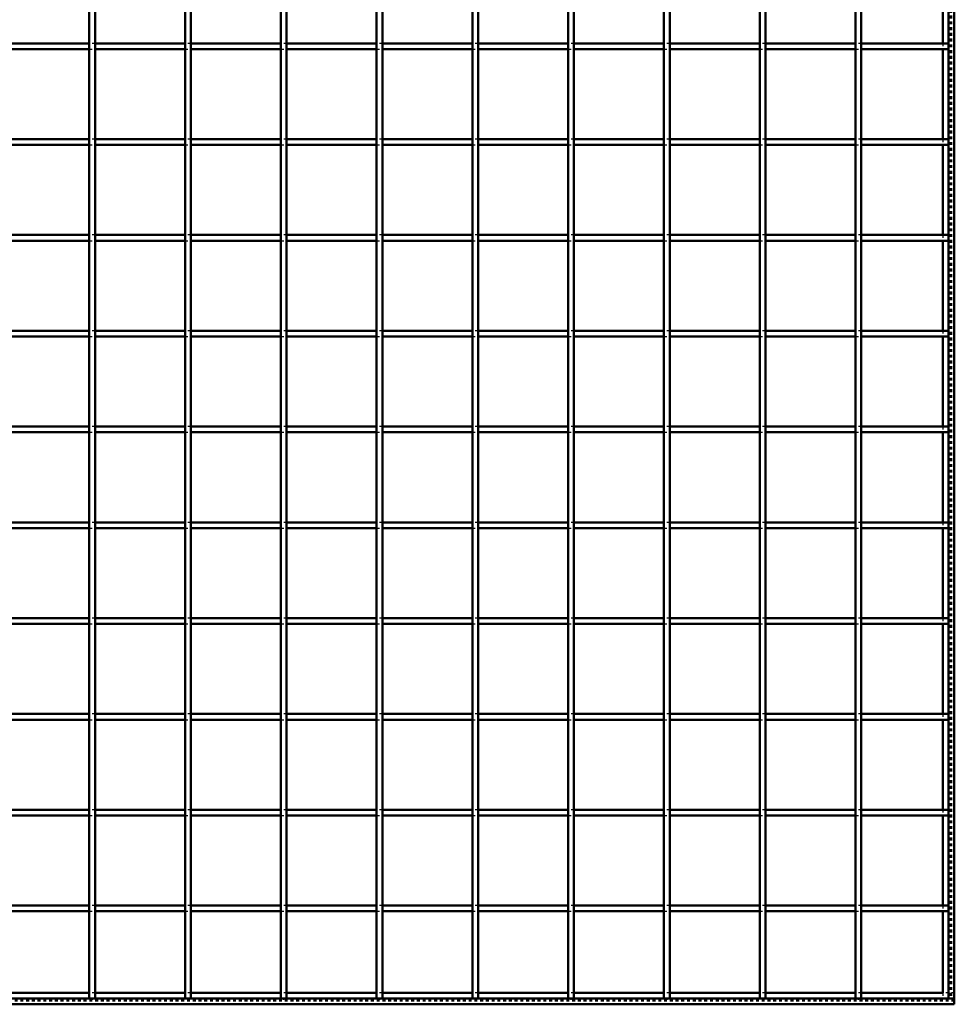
# Model space of a CAD drawing. Header units: millimetres. Extents: x -846 to 545, y -500 to 878.
# Tile 6 of 10: x 175 to 500, y -500 to -157. Entities that reach past the tile are written whole.
import ezdxf

# ---------------------------------------------------------------- set-up
doc = ezdxf.new("R2010")
doc.units = ezdxf.units.MM
doc.linetypes.add('Dashed', pattern=[2, 1, -1])
for name, color, linetype, lineweight in [('2d ConnectionPoints', 7, 'Continuous', 50), ('AM_0', 7, 'Continuous', 50), ('AM_9', 6, 'Dashed', 25)]:
    doc.layers.add(name, color=color, linetype=linetype, lineweight=lineweight)

# ---------------------------------------------------------------- blocks, each defined once
blk = doc.blocks.new('1_LP230332P350110001000VERTICAL1_0_in_LPP23033211100010003500_4')
at = {"layer": 'AM_0'}
for p, q in [((498, 498), (498, -498)), ((500, 498), (500, -498)), ((496.05, -134.32), (496.05, -165.65)), ((496.05, -167.65), (496.05, -198.98)), ((496.05, -200.98), (496.05, -232.31)), ((496.05, -234.31), (496.05, -265.64)), ((496.05, -267.64), (496.05, -298.97)), ((496.05, -300.97), (496.05, -332.3)), ((496.05, -334.3), (496.05, -365.63)), ((496.05, -367.63), (496.05, -398.96)), ((496.05, -400.96), (496.05, -432.29)), ((496.05, -434.29), (496.05, -465.62)), ((496.05, -467.62), (496.05, -496.05)), ((498, -498), (500, -498))]:
    blk.add_line(p, q, dxfattribs=at)
at = {"layer": 'AM_9'}
for p, q in [((498.55, 498), (498.55, -498)), ((498.99, 498), (498.99, -498)), ((496.05, -165.65), (496.05, -167.65)), ((496.05, -198.98), (496.05, -200.98)), ((496.05, -232.31), (496.05, -234.31)), ((496.05, -265.64), (496.05, -267.64)), ((496.05, -298.97), (496.05, -300.97)), ((496.05, -332.3), (496.05, -334.3)), ((496.05, -365.63), (496.05, -367.63)), ((496.05, -398.96), (496.05, -400.96)), ((496.05, -432.29), (496.05, -434.29)), ((496.05, -465.62), (496.05, -467.62)), ((496.05, -496.05), (496.05, -498))]:
    blk.add_line(p, q, dxfattribs=at)
blk = doc.blocks.new('2_34x8blzpbla9koy5zhw9jk09g________0_in_LPP23033211100010003500_4')
at = {"layer": 'AM_0'}
for p, q in [((198.98, -496.05), (167.65, -496.05)), ((232.31, -496.05), (200.98, -496.05)), ((265.64, -496.05), (234.31, -496.05)), ((298.97, -496.05), (267.64, -496.05)), ((332.3, -496.05), (300.97, -496.05)), ((365.63, -496.05), (334.3, -496.05)), ((398.96, -496.05), (367.63, -496.05)), ((432.29, -496.05), (400.96, -496.05)), ((465.62, -496.05), (434.29, -496.05)), ((496.05, -496.05), (467.62, -496.05)), ((500, -498), (-500, -498)), ((500, -500), (-500, -500)), ((500, -498), (500, -500))]:
    blk.add_line(p, q, dxfattribs=at)
at = {"layer": 'AM_9'}
for p, q in [((200.98, -496.05), (198.98, -496.05)), ((234.31, -496.05), (232.31, -496.05)), ((267.64, -496.05), (265.64, -496.05)), ((300.97, -496.05), (298.97, -496.05)), ((334.3, -496.05), (332.3, -496.05)), ((367.63, -496.05), (365.63, -496.05)), ((400.96, -496.05), (398.96, -496.05)), ((434.29, -496.05), (432.29, -496.05)), ((467.62, -496.05), (465.62, -496.05)), ((500, -496.05), (496.05, -496.05)), ((500, -498.4), (-500, -498.4)), ((500, -498.92), (-500, -498.92))]:
    blk.add_line(p, q, dxfattribs=at)
blk = doc.blocks.new('23_rwhjs1ln7izhcy0h13kvtxsjk________0_in_LPP23033211100010003500_4')
at = {"layer": 'AM_0'}
for p, q in [((198.98, -498), (198.98, 498)), ((200.98, -498), (200.98, 498)), ((200.98, -498), (198.98, -498))]:
    blk.add_line(p, q, dxfattribs=at)
blk = doc.blocks.new('24_kpd6tf3y1kh5jayoh91vxxm0l________0_in_LPP23033211100010003500_4')
at = {"layer": 'AM_0'}
for p, q in [((232.31, -498), (232.31, 498)), ((234.31, -498), (234.31, 498)), ((234.31, -498), (232.31, -498))]:
    blk.add_line(p, q, dxfattribs=at)
blk = doc.blocks.new('25_cia2uhqw8rloh4osuek9p6z5s________0_in_LPP23033211100010003500_4')
at = {"layer": 'AM_0'}
for p, q in [((265.64, -498), (265.64, 498)), ((267.64, -498), (267.64, 498)), ((267.64, -498), (265.64, -498))]:
    blk.add_line(p, q, dxfattribs=at)
blk = doc.blocks.new('26_0dlpli3o7pu99ps9yg4y9bknc________0_in_LPP23033211100010003500_4')
at = {"layer": 'AM_0'}
for p, q in [((298.97, -498), (298.97, 498)), ((300.97, -498), (300.97, 498)), ((300.97, -498), (298.97, -498))]:
    blk.add_line(p, q, dxfattribs=at)
blk = doc.blocks.new('27_7mny1wzxiz3worhirxuq4e8tj________0_in_LPP23033211100010003500_4')
at = {"layer": 'AM_0'}
for p, q in [((332.3, -498), (332.3, 498)), ((334.3, -498), (334.3, 498)), ((334.3, -498), (332.3, -498))]:
    blk.add_line(p, q, dxfattribs=at)
blk = doc.blocks.new('28_iucj8riie5yxg1fi1ccpq05aw________0_in_LPP23033211100010003500_4')
at = {"layer": 'AM_0'}
for p, q in [((365.63, -498), (365.63, 498)), ((367.63, -498), (367.63, 498)), ((367.63, -498), (365.63, -498))]:
    blk.add_line(p, q, dxfattribs=at)
blk = doc.blocks.new('29_ofb0l8tfmb1l1yi0rm0yobgac________0_in_LPP23033211100010003500_4')
at = {"layer": 'AM_0'}
for p, q in [((398.96, -498), (398.96, 498)), ((400.96, -498), (400.96, 498)), ((400.96, -498), (398.96, -498))]:
    blk.add_line(p, q, dxfattribs=at)
blk = doc.blocks.new('30_z7c4iiialn8rmo7j17918sz1k________0_in_LPP23033211100010003500_4')
at = {"layer": 'AM_0'}
for p, q in [((432.29, -498), (432.29, 498)), ((434.29, -498), (434.29, 498)), ((434.29, -498), (432.29, -498))]:
    blk.add_line(p, q, dxfattribs=at)
blk = doc.blocks.new('31_o2gmfmsl1fo6lexk4pzs6l2ga________0_in_LPP23033211100010003500_4')
at = {"layer": 'AM_0'}
for p, q in [((465.62, -498), (465.62, 498)), ((467.62, -498), (467.62, 498)), ((467.62, -498), (465.62, -498))]:
    blk.add_line(p, q, dxfattribs=at)
blk = doc.blocks.new('33_9gy8pg4alo7mw9nd2gpuamh9j________0_in_LPP23033211100010003500_4')
at = {"layer": 'AM_0'}
for p, q in [((198.98, -465.62), (167.65, -465.62)), ((198.98, -465.62), (198.98, -467.62)), ((200.98, -467.62), (200.98, -465.62)), ((232.31, -465.62), (200.98, -465.62)), ((232.31, -465.62), (232.31, -467.62)), ((234.31, -467.62), (234.31, -465.62)), ((265.64, -465.62), (234.31, -465.62)), ((265.64, -465.62), (265.64, -467.62)), ((267.64, -467.62), (267.64, -465.62)), ((298.97, -465.62), (267.64, -465.62)), ((298.97, -465.62), (298.97, -467.62)), ((300.97, -467.62), (300.97, -465.62)), ((332.3, -465.62), (300.97, -465.62)), ((332.3, -465.62), (332.3, -467.62)), ((334.3, -467.62), (334.3, -465.62)), ((365.63, -465.62), (334.3, -465.62)), ((365.63, -465.62), (365.63, -467.62)), ((367.63, -467.62), (367.63, -465.62)), ((398.96, -465.62), (367.63, -465.62)), ((398.96, -465.62), (398.96, -467.62)), ((400.96, -467.62), (400.96, -465.62)), ((432.29, -465.62), (400.96, -465.62)), ((432.29, -465.62), (432.29, -467.62)), ((434.29, -467.62), (434.29, -465.62)), ((465.62, -465.62), (434.29, -465.62)), ((465.62, -465.62), (465.62, -467.62)), ((467.62, -467.62), (467.62, -465.62)), ((498, -465.62), (467.62, -465.62)), ((498, -465.62), (498, -467.62)), ((198.98, -467.62), (167.65, -467.62)), ((232.31, -467.62), (200.98, -467.62)), ((265.64, -467.62), (234.31, -467.62)), ((298.97, -467.62), (267.64, -467.62)), ((332.3, -467.62), (300.97, -467.62)), ((365.63, -467.62), (334.3, -467.62)), ((398.96, -467.62), (367.63, -467.62)), ((432.29, -467.62), (400.96, -467.62)), ((465.62, -467.62), (434.29, -467.62)), ((498, -467.62), (467.62, -467.62))]:
    blk.add_line(p, q, dxfattribs=at)
at = {"layer": 'AM_9'}
for p, q in [((200.98, -465.62), (198.98, -465.62)), ((234.31, -465.62), (232.31, -465.62)), ((267.64, -465.62), (265.64, -465.62)), ((300.97, -465.62), (298.97, -465.62)), ((334.3, -465.62), (332.3, -465.62)), ((367.63, -465.62), (365.63, -465.62)), ((400.96, -465.62), (398.96, -465.62)), ((434.29, -465.62), (432.29, -465.62)), ((467.62, -465.62), (465.62, -465.62)), ((198.98, -467.62), (200.98, -467.62)), ((232.31, -467.62), (234.31, -467.62)), ((265.64, -467.62), (267.64, -467.62)), ((298.97, -467.62), (300.97, -467.62)), ((332.3, -467.62), (334.3, -467.62)), ((365.63, -467.62), (367.63, -467.62)), ((398.96, -467.62), (400.96, -467.62)), ((432.29, -467.62), (434.29, -467.62)), ((465.62, -467.62), (467.62, -467.62))]:
    blk.add_line(p, q, dxfattribs=at)
blk = doc.blocks.new('34_1ask96m7j1zmnrh6dslhk1xef________0_in_LPP23033211100010003500_4')
at = {"layer": 'AM_0'}
for p, q in [((198.98, -432.29), (167.65, -432.29)), ((198.98, -434.29), (167.65, -434.29)), ((198.98, -432.29), (198.98, -434.29)), ((200.98, -434.29), (200.98, -432.29)), ((232.31, -432.29), (200.98, -432.29)), ((232.31, -434.29), (200.98, -434.29)), ((232.31, -432.29), (232.31, -434.29)), ((234.31, -434.29), (234.31, -432.29)), ((265.64, -432.29), (234.31, -432.29)), ((265.64, -434.29), (234.31, -434.29)), ((265.64, -432.29), (265.64, -434.29)), ((267.64, -434.29), (267.64, -432.29)), ((298.97, -432.29), (267.64, -432.29)), ((298.97, -434.29), (267.64, -434.29)), ((298.97, -432.29), (298.97, -434.29)), ((300.97, -434.29), (300.97, -432.29)), ((332.3, -432.29), (300.97, -432.29)), ((332.3, -434.29), (300.97, -434.29)), ((332.3, -432.29), (332.3, -434.29)), ((334.3, -434.29), (334.3, -432.29)), ((365.63, -432.29), (334.3, -432.29)), ((365.63, -434.29), (334.3, -434.29)), ((365.63, -432.29), (365.63, -434.29)), ((367.63, -434.29), (367.63, -432.29)), ((398.96, -432.29), (367.63, -432.29)), ((398.96, -434.29), (367.63, -434.29)), ((398.96, -432.29), (398.96, -434.29)), ((400.96, -434.29), (400.96, -432.29)), ((432.29, -432.29), (400.96, -432.29)), ((432.29, -434.29), (400.96, -434.29)), ((432.29, -432.29), (432.29, -434.29)), ((434.29, -434.29), (434.29, -432.29)), ((465.62, -432.29), (434.29, -432.29)), ((465.62, -434.29), (434.29, -434.29)), ((465.62, -432.29), (465.62, -434.29)), ((467.62, -434.29), (467.62, -432.29)), ((498, -432.29), (467.62, -432.29)), ((498, -434.29), (467.62, -434.29)), ((498, -432.29), (498, -434.29))]:
    blk.add_line(p, q, dxfattribs=at)
at = {"layer": 'AM_9'}
for p, q in [((200.98, -432.29), (198.98, -432.29)), ((198.98, -434.29), (200.98, -434.29)), ((234.31, -432.29), (232.31, -432.29)), ((232.31, -434.29), (234.31, -434.29)), ((267.64, -432.29), (265.64, -432.29)), ((265.64, -434.29), (267.64, -434.29)), ((300.97, -432.29), (298.97, -432.29)), ((298.97, -434.29), (300.97, -434.29)), ((334.3, -432.29), (332.3, -432.29)), ((332.3, -434.29), (334.3, -434.29)), ((367.63, -432.29), (365.63, -432.29)), ((365.63, -434.29), (367.63, -434.29)), ((400.96, -432.29), (398.96, -432.29)), ((398.96, -434.29), (400.96, -434.29)), ((434.29, -432.29), (432.29, -432.29)), ((432.29, -434.29), (434.29, -434.29)), ((467.62, -432.29), (465.62, -432.29)), ((465.62, -434.29), (467.62, -434.29))]:
    blk.add_line(p, q, dxfattribs=at)
blk = doc.blocks.new('35_yyff93a0sdiu8wp3kmnokxqmp________0_in_LPP23033211100010003500_4')
at = {"layer": 'AM_0'}
for p, q in [((198.98, -398.96), (167.65, -398.96)), ((198.98, -398.96), (198.98, -400.96)), ((200.98, -400.96), (200.98, -398.96)), ((232.31, -398.96), (200.98, -398.96)), ((232.31, -398.96), (232.31, -400.96)), ((234.31, -400.96), (234.31, -398.96)), ((265.64, -398.96), (234.31, -398.96)), ((265.64, -398.96), (265.64, -400.96)), ((267.64, -400.96), (267.64, -398.96)), ((298.97, -398.96), (267.64, -398.96)), ((298.97, -398.96), (298.97, -400.96)), ((300.97, -400.96), (300.97, -398.96)), ((332.3, -398.96), (300.97, -398.96)), ((332.3, -398.96), (332.3, -400.96)), ((334.3, -400.96), (334.3, -398.96)), ((365.63, -398.96), (334.3, -398.96)), ((365.63, -398.96), (365.63, -400.96)), ((367.63, -400.96), (367.63, -398.96)), ((398.96, -398.96), (367.63, -398.96)), ((398.96, -398.96), (398.96, -400.96)), ((400.96, -400.96), (400.96, -398.96)), ((432.29, -398.96), (400.96, -398.96)), ((432.29, -398.96), (432.29, -400.96)), ((434.29, -400.96), (434.29, -398.96)), ((465.62, -398.96), (434.29, -398.96)), ((465.62, -398.96), (465.62, -400.96)), ((467.62, -400.96), (467.62, -398.96)), ((498, -398.96), (467.62, -398.96)), ((498, -398.96), (498, -400.96)), ((198.98, -400.96), (167.65, -400.96)), ((232.31, -400.96), (200.98, -400.96)), ((265.64, -400.96), (234.31, -400.96)), ((298.97, -400.96), (267.64, -400.96)), ((332.3, -400.96), (300.97, -400.96)), ((365.63, -400.96), (334.3, -400.96)), ((398.96, -400.96), (367.63, -400.96)), ((432.29, -400.96), (400.96, -400.96)), ((465.62, -400.96), (434.29, -400.96)), ((498, -400.96), (467.62, -400.96))]:
    blk.add_line(p, q, dxfattribs=at)
at = {"layer": 'AM_9'}
for p, q in [((200.98, -398.96), (198.98, -398.96)), ((234.31, -398.96), (232.31, -398.96)), ((267.64, -398.96), (265.64, -398.96)), ((300.97, -398.96), (298.97, -398.96)), ((334.3, -398.96), (332.3, -398.96)), ((367.63, -398.96), (365.63, -398.96)), ((400.96, -398.96), (398.96, -398.96)), ((434.29, -398.96), (432.29, -398.96)), ((467.62, -398.96), (465.62, -398.96)), ((198.98, -400.96), (200.98, -400.96)), ((232.31, -400.96), (234.31, -400.96)), ((265.64, -400.96), (267.64, -400.96)), ((298.97, -400.96), (300.97, -400.96)), ((332.3, -400.96), (334.3, -400.96)), ((365.63, -400.96), (367.63, -400.96)), ((398.96, -400.96), (400.96, -400.96)), ((432.29, -400.96), (434.29, -400.96)), ((465.62, -400.96), (467.62, -400.96))]:
    blk.add_line(p, q, dxfattribs=at)
blk = doc.blocks.new('36_1qydo2pfi5gm0er3e30va8vud________0_in_LPP23033211100010003500_4')
at = {"layer": 'AM_0'}
for p, q in [((198.98, -365.63), (167.65, -365.63)), ((198.98, -365.63), (198.98, -367.63)), ((200.98, -367.63), (200.98, -365.63)), ((232.31, -365.63), (200.98, -365.63)), ((232.31, -365.63), (232.31, -367.63)), ((234.31, -367.63), (234.31, -365.63)), ((265.64, -365.63), (234.31, -365.63)), ((265.64, -365.63), (265.64, -367.63)), ((267.64, -367.63), (267.64, -365.63)), ((298.97, -365.63), (267.64, -365.63)), ((298.97, -365.63), (298.97, -367.63)), ((300.97, -367.63), (300.97, -365.63)), ((332.3, -365.63), (300.97, -365.63)), ((332.3, -365.63), (332.3, -367.63)), ((334.3, -367.63), (334.3, -365.63)), ((365.63, -365.63), (334.3, -365.63)), ((365.63, -365.63), (365.63, -367.63)), ((367.63, -367.63), (367.63, -365.63)), ((398.96, -365.63), (367.63, -365.63)), ((398.96, -365.63), (398.96, -367.63)), ((400.96, -367.63), (400.96, -365.63)), ((432.29, -365.63), (400.96, -365.63)), ((432.29, -365.63), (432.29, -367.63)), ((434.29, -367.63), (434.29, -365.63)), ((465.62, -365.63), (434.29, -365.63)), ((465.62, -365.63), (465.62, -367.63)), ((467.62, -367.63), (467.62, -365.63)), ((498, -365.63), (467.62, -365.63)), ((498, -365.63), (498, -367.63)), ((198.98, -367.63), (167.65, -367.63)), ((232.31, -367.63), (200.98, -367.63)), ((265.64, -367.63), (234.31, -367.63)), ((298.97, -367.63), (267.64, -367.63)), ((332.3, -367.63), (300.97, -367.63)), ((365.63, -367.63), (334.3, -367.63)), ((398.96, -367.63), (367.63, -367.63)), ((432.29, -367.63), (400.96, -367.63)), ((465.62, -367.63), (434.29, -367.63)), ((498, -367.63), (467.62, -367.63))]:
    blk.add_line(p, q, dxfattribs=at)
at = {"layer": 'AM_9'}
for p, q in [((200.98, -365.63), (198.98, -365.63)), ((234.31, -365.63), (232.31, -365.63)), ((267.64, -365.63), (265.64, -365.63)), ((300.97, -365.63), (298.97, -365.63)), ((334.3, -365.63), (332.3, -365.63)), ((367.63, -365.63), (365.63, -365.63)), ((400.96, -365.63), (398.96, -365.63)), ((434.29, -365.63), (432.29, -365.63)), ((467.62, -365.63), (465.62, -365.63)), ((198.98, -367.63), (200.98, -367.63)), ((232.31, -367.63), (234.31, -367.63)), ((265.64, -367.63), (267.64, -367.63)), ((298.97, -367.63), (300.97, -367.63)), ((332.3, -367.63), (334.3, -367.63)), ((365.63, -367.63), (367.63, -367.63)), ((398.96, -367.63), (400.96, -367.63)), ((432.29, -367.63), (434.29, -367.63)), ((465.62, -367.63), (467.62, -367.63))]:
    blk.add_line(p, q, dxfattribs=at)
blk = doc.blocks.new('37_jilro4k1mgoye48719ngjbc1l________0_in_LPP23033211100010003500_4')
at = {"layer": 'AM_0'}
for p, q in [((198.98, -332.3), (167.65, -332.3)), ((198.98, -332.3), (198.98, -334.3)), ((200.98, -334.3), (200.98, -332.3)), ((232.31, -332.3), (200.98, -332.3)), ((232.31, -332.3), (232.31, -334.3)), ((234.31, -334.3), (234.31, -332.3)), ((265.64, -332.3), (234.31, -332.3)), ((265.64, -332.3), (265.64, -334.3)), ((267.64, -334.3), (267.64, -332.3)), ((298.97, -332.3), (267.64, -332.3)), ((298.97, -332.3), (298.97, -334.3)), ((300.97, -334.3), (300.97, -332.3)), ((332.3, -332.3), (300.97, -332.3)), ((332.3, -332.3), (332.3, -334.3)), ((334.3, -334.3), (334.3, -332.3)), ((365.63, -332.3), (334.3, -332.3)), ((365.63, -332.3), (365.63, -334.3)), ((367.63, -334.3), (367.63, -332.3)), ((398.96, -332.3), (367.63, -332.3)), ((398.96, -332.3), (398.96, -334.3)), ((400.96, -334.3), (400.96, -332.3)), ((432.29, -332.3), (400.96, -332.3)), ((432.29, -332.3), (432.29, -334.3)), ((434.29, -334.3), (434.29, -332.3)), ((465.62, -332.3), (434.29, -332.3)), ((465.62, -332.3), (465.62, -334.3)), ((467.62, -334.3), (467.62, -332.3)), ((498, -332.3), (467.62, -332.3)), ((498, -332.3), (498, -334.3)), ((198.98, -334.3), (167.65, -334.3)), ((232.31, -334.3), (200.98, -334.3)), ((265.64, -334.3), (234.31, -334.3)), ((298.97, -334.3), (267.64, -334.3)), ((332.3, -334.3), (300.97, -334.3)), ((365.63, -334.3), (334.3, -334.3)), ((398.96, -334.3), (367.63, -334.3)), ((432.29, -334.3), (400.96, -334.3)), ((465.62, -334.3), (434.29, -334.3)), ((498, -334.3), (467.62, -334.3))]:
    blk.add_line(p, q, dxfattribs=at)
at = {"layer": 'AM_9'}
for p, q in [((200.98, -332.3), (198.98, -332.3)), ((234.31, -332.3), (232.31, -332.3)), ((267.64, -332.3), (265.64, -332.3)), ((300.97, -332.3), (298.97, -332.3)), ((334.3, -332.3), (332.3, -332.3)), ((367.63, -332.3), (365.63, -332.3)), ((400.96, -332.3), (398.96, -332.3)), ((434.29, -332.3), (432.29, -332.3)), ((467.62, -332.3), (465.62, -332.3)), ((198.98, -334.3), (200.98, -334.3)), ((232.31, -334.3), (234.31, -334.3)), ((265.64, -334.3), (267.64, -334.3)), ((298.97, -334.3), (300.97, -334.3)), ((332.3, -334.3), (334.3, -334.3)), ((365.63, -334.3), (367.63, -334.3)), ((398.96, -334.3), (400.96, -334.3)), ((432.29, -334.3), (434.29, -334.3)), ((465.62, -334.3), (467.62, -334.3))]:
    blk.add_line(p, q, dxfattribs=at)
blk = doc.blocks.new('38_wo19nalj5itinxlf9kb5phgfg________0_in_LPP23033211100010003500_4')
at = {"layer": 'AM_0'}
for p, q in [((198.98, -298.97), (167.65, -298.97)), ((198.98, -300.97), (167.65, -300.97)), ((198.98, -298.97), (198.98, -300.97)), ((200.98, -300.97), (200.98, -298.97)), ((232.31, -298.97), (200.98, -298.97)), ((232.31, -300.97), (200.98, -300.97)), ((232.31, -298.97), (232.31, -300.97)), ((234.31, -300.97), (234.31, -298.97)), ((265.64, -298.97), (234.31, -298.97)), ((265.64, -300.97), (234.31, -300.97)), ((265.64, -298.97), (265.64, -300.97)), ((267.64, -300.97), (267.64, -298.97)), ((298.97, -298.97), (267.64, -298.97)), ((298.97, -300.97), (267.64, -300.97)), ((298.97, -298.97), (298.97, -300.97)), ((300.97, -300.97), (300.97, -298.97)), ((332.3, -298.97), (300.97, -298.97)), ((332.3, -300.97), (300.97, -300.97)), ((332.3, -298.97), (332.3, -300.97)), ((334.3, -300.97), (334.3, -298.97)), ((365.63, -298.97), (334.3, -298.97)), ((365.63, -300.97), (334.3, -300.97)), ((365.63, -298.97), (365.63, -300.97)), ((367.63, -300.97), (367.63, -298.97)), ((398.96, -298.97), (367.63, -298.97)), ((398.96, -300.97), (367.63, -300.97)), ((398.96, -298.97), (398.96, -300.97)), ((400.96, -300.97), (400.96, -298.97)), ((432.29, -298.97), (400.96, -298.97)), ((432.29, -300.97), (400.96, -300.97)), ((432.29, -298.97), (432.29, -300.97)), ((434.29, -300.97), (434.29, -298.97)), ((465.62, -298.97), (434.29, -298.97)), ((465.62, -300.97), (434.29, -300.97)), ((465.62, -298.97), (465.62, -300.97)), ((467.62, -300.97), (467.62, -298.97)), ((498, -298.97), (467.62, -298.97)), ((498, -300.97), (467.62, -300.97)), ((498, -298.97), (498, -300.97))]:
    blk.add_line(p, q, dxfattribs=at)
at = {"layer": 'AM_9'}
for p, q in [((200.98, -298.97), (198.98, -298.97)), ((198.98, -300.97), (200.98, -300.97)), ((234.31, -298.97), (232.31, -298.97)), ((232.31, -300.97), (234.31, -300.97)), ((267.64, -298.97), (265.64, -298.97)), ((265.64, -300.97), (267.64, -300.97)), ((300.97, -298.97), (298.97, -298.97)), ((298.97, -300.97), (300.97, -300.97)), ((334.3, -298.97), (332.3, -298.97)), ((332.3, -300.97), (334.3, -300.97)), ((367.63, -298.97), (365.63, -298.97)), ((365.63, -300.97), (367.63, -300.97)), ((400.96, -298.97), (398.96, -298.97)), ((398.96, -300.97), (400.96, -300.97)), ((434.29, -298.97), (432.29, -298.97)), ((432.29, -300.97), (434.29, -300.97)), ((467.62, -298.97), (465.62, -298.97)), ((465.62, -300.97), (467.62, -300.97))]:
    blk.add_line(p, q, dxfattribs=at)
blk = doc.blocks.new('39_4rtm5qr0jujsua710e51lyu7a________0_in_LPP23033211100010003500_4')
at = {"layer": 'AM_0'}
for p, q in [((198.98, -265.64), (167.65, -265.64)), ((198.98, -265.64), (198.98, -267.64)), ((200.98, -267.64), (200.98, -265.64)), ((232.31, -265.64), (200.98, -265.64)), ((232.31, -265.64), (232.31, -267.64)), ((234.31, -267.64), (234.31, -265.64)), ((265.64, -265.64), (234.31, -265.64)), ((265.64, -265.64), (265.64, -267.64)), ((267.64, -267.64), (267.64, -265.64)), ((298.97, -265.64), (267.64, -265.64)), ((298.97, -265.64), (298.97, -267.64)), ((300.97, -267.64), (300.97, -265.64)), ((332.3, -265.64), (300.97, -265.64)), ((332.3, -265.64), (332.3, -267.64)), ((334.3, -267.64), (334.3, -265.64)), ((365.63, -265.64), (334.3, -265.64)), ((365.63, -265.64), (365.63, -267.64)), ((367.63, -267.64), (367.63, -265.64)), ((398.96, -265.64), (367.63, -265.64)), ((398.96, -265.64), (398.96, -267.64)), ((400.96, -267.64), (400.96, -265.64)), ((432.29, -265.64), (400.96, -265.64)), ((432.29, -265.64), (432.29, -267.64)), ((434.29, -267.64), (434.29, -265.64)), ((465.62, -265.64), (434.29, -265.64)), ((465.62, -265.64), (465.62, -267.64)), ((467.62, -267.64), (467.62, -265.64)), ((498, -265.64), (467.62, -265.64)), ((498, -265.64), (498, -267.64)), ((198.98, -267.64), (167.65, -267.64)), ((232.31, -267.64), (200.98, -267.64)), ((265.64, -267.64), (234.31, -267.64)), ((298.97, -267.64), (267.64, -267.64)), ((332.3, -267.64), (300.97, -267.64)), ((365.63, -267.64), (334.3, -267.64)), ((398.96, -267.64), (367.63, -267.64)), ((432.29, -267.64), (400.96, -267.64)), ((465.62, -267.64), (434.29, -267.64)), ((498, -267.64), (467.62, -267.64))]:
    blk.add_line(p, q, dxfattribs=at)
at = {"layer": 'AM_9'}
for p, q in [((200.98, -265.64), (198.98, -265.64)), ((234.31, -265.64), (232.31, -265.64)), ((267.64, -265.64), (265.64, -265.64)), ((300.97, -265.64), (298.97, -265.64)), ((334.3, -265.64), (332.3, -265.64)), ((367.63, -265.64), (365.63, -265.64)), ((400.96, -265.64), (398.96, -265.64)), ((434.29, -265.64), (432.29, -265.64)), ((467.62, -265.64), (465.62, -265.64)), ((198.98, -267.64), (200.98, -267.64)), ((232.31, -267.64), (234.31, -267.64)), ((265.64, -267.64), (267.64, -267.64)), ((298.97, -267.64), (300.97, -267.64)), ((332.3, -267.64), (334.3, -267.64)), ((365.63, -267.64), (367.63, -267.64)), ((398.96, -267.64), (400.96, -267.64)), ((432.29, -267.64), (434.29, -267.64)), ((465.62, -267.64), (467.62, -267.64))]:
    blk.add_line(p, q, dxfattribs=at)
blk = doc.blocks.new('40_qu02ahr8aexzarg5a8lis9naa________0_in_LPP23033211100010003500_4')
at = {"layer": 'AM_0'}
for p, q in [((198.98, -232.31), (167.65, -232.31)), ((198.98, -232.31), (198.98, -234.31)), ((200.98, -234.31), (200.98, -232.31)), ((232.31, -232.31), (200.98, -232.31)), ((232.31, -232.31), (232.31, -234.31)), ((234.31, -234.31), (234.31, -232.31)), ((265.64, -232.31), (234.31, -232.31)), ((265.64, -232.31), (265.64, -234.31)), ((267.64, -234.31), (267.64, -232.31)), ((298.97, -232.31), (267.64, -232.31)), ((298.97, -232.31), (298.97, -234.31)), ((300.97, -234.31), (300.97, -232.31)), ((332.3, -232.31), (300.97, -232.31)), ((332.3, -232.31), (332.3, -234.31)), ((334.3, -234.31), (334.3, -232.31)), ((365.63, -232.31), (334.3, -232.31)), ((365.63, -232.31), (365.63, -234.31)), ((367.63, -234.31), (367.63, -232.31)), ((398.96, -232.31), (367.63, -232.31)), ((398.96, -232.31), (398.96, -234.31)), ((400.96, -234.31), (400.96, -232.31)), ((432.29, -232.31), (400.96, -232.31)), ((432.29, -232.31), (432.29, -234.31)), ((434.29, -234.31), (434.29, -232.31)), ((465.62, -232.31), (434.29, -232.31)), ((465.62, -232.31), (465.62, -234.31)), ((467.62, -234.31), (467.62, -232.31)), ((498, -232.31), (467.62, -232.31)), ((498, -232.31), (498, -234.31)), ((198.98, -234.31), (167.65, -234.31)), ((232.31, -234.31), (200.98, -234.31)), ((265.64, -234.31), (234.31, -234.31)), ((298.97, -234.31), (267.64, -234.31)), ((332.3, -234.31), (300.97, -234.31)), ((365.63, -234.31), (334.3, -234.31)), ((398.96, -234.31), (367.63, -234.31)), ((432.29, -234.31), (400.96, -234.31)), ((465.62, -234.31), (434.29, -234.31)), ((498, -234.31), (467.62, -234.31))]:
    blk.add_line(p, q, dxfattribs=at)
at = {"layer": 'AM_9'}
for p, q in [((200.98, -232.31), (198.98, -232.31)), ((234.31, -232.31), (232.31, -232.31)), ((267.64, -232.31), (265.64, -232.31)), ((300.97, -232.31), (298.97, -232.31)), ((334.3, -232.31), (332.3, -232.31)), ((367.63, -232.31), (365.63, -232.31)), ((400.96, -232.31), (398.96, -232.31)), ((434.29, -232.31), (432.29, -232.31)), ((467.62, -232.31), (465.62, -232.31)), ((198.98, -234.31), (200.98, -234.31)), ((232.31, -234.31), (234.31, -234.31)), ((265.64, -234.31), (267.64, -234.31)), ((298.97, -234.31), (300.97, -234.31)), ((332.3, -234.31), (334.3, -234.31)), ((365.63, -234.31), (367.63, -234.31)), ((398.96, -234.31), (400.96, -234.31)), ((432.29, -234.31), (434.29, -234.31)), ((465.62, -234.31), (467.62, -234.31))]:
    blk.add_line(p, q, dxfattribs=at)
blk = doc.blocks.new('41_jr02nmx0gpk0vvniha1spangh________0_in_LPP23033211100010003500_4')
at = {"layer": 'AM_0'}
for p, q in [((198.98, -198.98), (167.65, -198.98)), ((198.98, -200.98), (167.65, -200.98)), ((198.98, -198.98), (198.98, -200.98)), ((200.98, -200.98), (200.98, -198.98)), ((232.31, -198.98), (200.98, -198.98)), ((232.31, -200.98), (200.98, -200.98)), ((232.31, -198.98), (232.31, -200.98)), ((234.31, -200.98), (234.31, -198.98)), ((265.64, -198.98), (234.31, -198.98)), ((265.64, -200.98), (234.31, -200.98)), ((265.64, -198.98), (265.64, -200.98)), ((267.64, -200.98), (267.64, -198.98)), ((298.97, -198.98), (267.64, -198.98)), ((298.97, -200.98), (267.64, -200.98)), ((298.97, -198.98), (298.97, -200.98)), ((300.97, -200.98), (300.97, -198.98)), ((332.3, -198.98), (300.97, -198.98)), ((332.3, -200.98), (300.97, -200.98)), ((332.3, -198.98), (332.3, -200.98)), ((334.3, -200.98), (334.3, -198.98)), ((365.63, -198.98), (334.3, -198.98)), ((365.63, -200.98), (334.3, -200.98)), ((365.63, -198.98), (365.63, -200.98)), ((367.63, -200.98), (367.63, -198.98)), ((398.96, -198.98), (367.63, -198.98)), ((398.96, -200.98), (367.63, -200.98)), ((398.96, -198.98), (398.96, -200.98)), ((400.96, -200.98), (400.96, -198.98)), ((432.29, -198.98), (400.96, -198.98)), ((432.29, -200.98), (400.96, -200.98)), ((432.29, -198.98), (432.29, -200.98)), ((434.29, -200.98), (434.29, -198.98)), ((465.62, -198.98), (434.29, -198.98)), ((465.62, -200.98), (434.29, -200.98)), ((465.62, -198.98), (465.62, -200.98)), ((467.62, -200.98), (467.62, -198.98)), ((498, -198.98), (467.62, -198.98)), ((498, -200.98), (467.62, -200.98)), ((498, -198.98), (498, -200.98))]:
    blk.add_line(p, q, dxfattribs=at)
at = {"layer": 'AM_9'}
for p, q in [((200.98, -198.98), (198.98, -198.98)), ((198.98, -200.98), (200.98, -200.98)), ((234.31, -198.98), (232.31, -198.98)), ((232.31, -200.98), (234.31, -200.98)), ((267.64, -198.98), (265.64, -198.98)), ((265.64, -200.98), (267.64, -200.98)), ((300.97, -198.98), (298.97, -198.98)), ((298.97, -200.98), (300.97, -200.98)), ((334.3, -198.98), (332.3, -198.98)), ((332.3, -200.98), (334.3, -200.98)), ((367.63, -198.98), (365.63, -198.98)), ((365.63, -200.98), (367.63, -200.98)), ((400.96, -198.98), (398.96, -198.98)), ((398.96, -200.98), (400.96, -200.98)), ((434.29, -198.98), (432.29, -198.98)), ((432.29, -200.98), (434.29, -200.98)), ((467.62, -198.98), (465.62, -198.98)), ((465.62, -200.98), (467.62, -200.98))]:
    blk.add_line(p, q, dxfattribs=at)
blk = doc.blocks.new('42_lo2zohycpo3nryh8bfkfii0yd________0_in_LPP23033211100010003500_4')
at = {"layer": 'AM_0'}
for p, q in [((198.98, -165.65), (167.65, -165.65)), ((198.98, -167.65), (167.65, -167.65)), ((198.98, -165.65), (198.98, -167.65)), ((200.98, -167.65), (200.98, -165.65)), ((232.31, -165.65), (200.98, -165.65)), ((232.31, -167.65), (200.98, -167.65)), ((232.31, -165.65), (232.31, -167.65)), ((234.31, -167.65), (234.31, -165.65)), ((265.64, -165.65), (234.31, -165.65)), ((265.64, -167.65), (234.31, -167.65)), ((265.64, -165.65), (265.64, -167.65)), ((267.64, -167.65), (267.64, -165.65)), ((298.97, -165.65), (267.64, -165.65)), ((298.97, -167.65), (267.64, -167.65)), ((298.97, -165.65), (298.97, -167.65)), ((300.97, -167.65), (300.97, -165.65)), ((332.3, -165.65), (300.97, -165.65)), ((332.3, -167.65), (300.97, -167.65)), ((332.3, -165.65), (332.3, -167.65)), ((334.3, -167.65), (334.3, -165.65)), ((365.63, -165.65), (334.3, -165.65)), ((365.63, -167.65), (334.3, -167.65)), ((365.63, -165.65), (365.63, -167.65)), ((367.63, -167.65), (367.63, -165.65)), ((398.96, -165.65), (367.63, -165.65)), ((398.96, -167.65), (367.63, -167.65)), ((398.96, -165.65), (398.96, -167.65)), ((400.96, -167.65), (400.96, -165.65)), ((432.29, -165.65), (400.96, -165.65)), ((432.29, -167.65), (400.96, -167.65)), ((432.29, -165.65), (432.29, -167.65)), ((434.29, -167.65), (434.29, -165.65)), ((465.62, -165.65), (434.29, -165.65)), ((465.62, -167.65), (434.29, -167.65)), ((465.62, -165.65), (465.62, -167.65)), ((467.62, -167.65), (467.62, -165.65)), ((498, -165.65), (467.62, -165.65)), ((498, -167.65), (467.62, -167.65)), ((498, -165.65), (498, -167.65))]:
    blk.add_line(p, q, dxfattribs=at)
at = {"layer": 'AM_9'}
for p, q in [((200.98, -165.65), (198.98, -165.65)), ((198.98, -167.65), (200.98, -167.65)), ((234.31, -165.65), (232.31, -165.65)), ((232.31, -167.65), (234.31, -167.65)), ((267.64, -165.65), (265.64, -165.65)), ((265.64, -167.65), (267.64, -167.65)), ((300.97, -165.65), (298.97, -165.65)), ((298.97, -167.65), (300.97, -167.65)), ((334.3, -165.65), (332.3, -165.65)), ((332.3, -167.65), (334.3, -167.65)), ((367.63, -165.65), (365.63, -165.65)), ((365.63, -167.65), (367.63, -167.65)), ((400.96, -165.65), (398.96, -165.65)), ((398.96, -167.65), (400.96, -167.65)), ((434.29, -165.65), (432.29, -165.65)), ((432.29, -167.65), (434.29, -167.65)), ((467.62, -165.65), (465.62, -165.65)), ((465.62, -167.65), (467.62, -167.65))]:
    blk.add_line(p, q, dxfattribs=at)

msp = doc.modelspace()

# ---------------------------------------------------------------- linework, layer by layer
at = {"layer": '2d ConnectionPoints'}
for p in [(199.98, -498), (233.31, -498), (266.64, -498), (299.97, -498), (333.3, -498), (366.63, -498), (399.96, -498), (433.29, -498), (466.62, -498)]:
    msp.add_point(p, dxfattribs=at)

# ---------------------------------------------------------------- block references
for name in ['23_rwhjs1ln7izhcy0h13kvtxsjk________0_in_LPP23033211100010003500_4', '24_kpd6tf3y1kh5jayoh91vxxm0l________0_in_LPP23033211100010003500_4', '25_cia2uhqw8rloh4osuek9p6z5s________0_in_LPP23033211100010003500_4', '26_0dlpli3o7pu99ps9yg4y9bknc________0_in_LPP23033211100010003500_4', '27_7mny1wzxiz3worhirxuq4e8tj________0_in_LPP23033211100010003500_4', '28_iucj8riie5yxg1fi1ccpq05aw________0_in_LPP23033211100010003500_4', '29_ofb0l8tfmb1l1yi0rm0yobgac________0_in_LPP23033211100010003500_4', '30_z7c4iiialn8rmo7j17918sz1k________0_in_LPP23033211100010003500_4', '31_o2gmfmsl1fo6lexk4pzs6l2ga________0_in_LPP23033211100010003500_4', '1_LP230332P350110001000VERTICAL1_0_in_LPP23033211100010003500_4', '42_lo2zohycpo3nryh8bfkfii0yd________0_in_LPP23033211100010003500_4', '41_jr02nmx0gpk0vvniha1spangh________0_in_LPP23033211100010003500_4', '40_qu02ahr8aexzarg5a8lis9naa________0_in_LPP23033211100010003500_4', '39_4rtm5qr0jujsua710e51lyu7a________0_in_LPP23033211100010003500_4', '38_wo19nalj5itinxlf9kb5phgfg________0_in_LPP23033211100010003500_4', '37_jilro4k1mgoye48719ngjbc1l________0_in_LPP23033211100010003500_4', '36_1qydo2pfi5gm0er3e30va8vud________0_in_LPP23033211100010003500_4', '35_yyff93a0sdiu8wp3kmnokxqmp________0_in_LPP23033211100010003500_4', '34_1ask96m7j1zmnrh6dslhk1xef________0_in_LPP23033211100010003500_4', '33_9gy8pg4alo7mw9nd2gpuamh9j________0_in_LPP23033211100010003500_4', '2_34x8blzpbla9koy5zhw9jk09g________0_in_LPP23033211100010003500_4']:
    msp.add_blockref(name, (0, 0))

doc.saveas('drawing.dxf')
